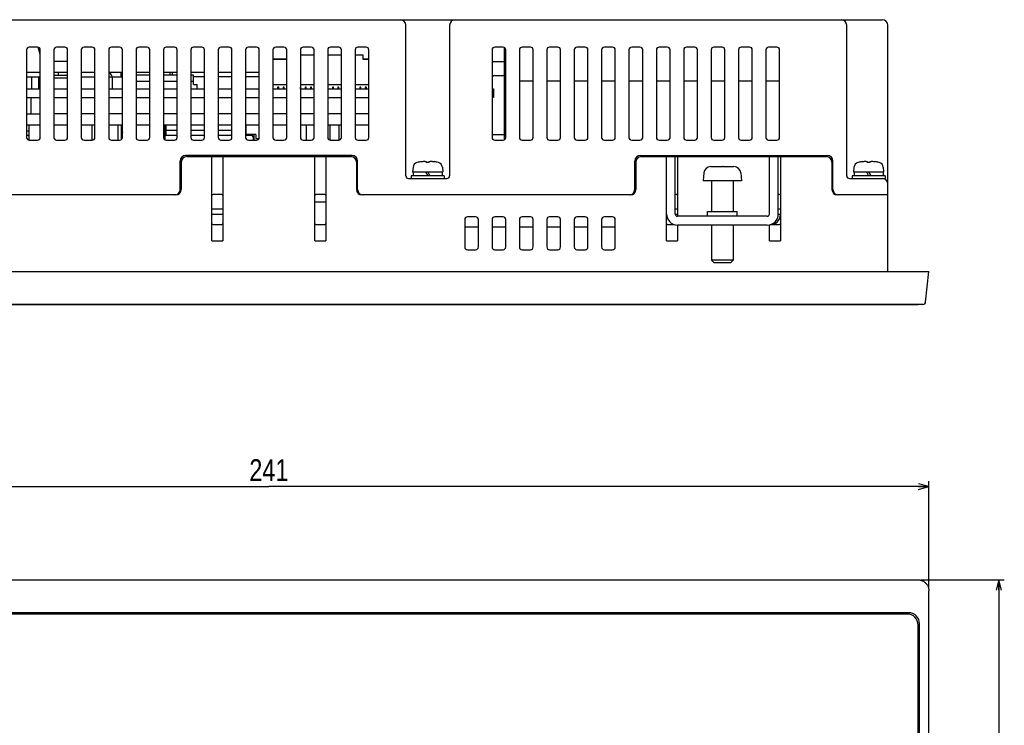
# Model space of a CAD drawing. Extents: x 0 to 699, y 0 to 413.
# Tile 6 of 19: x 185 to 364, y 270 to 399. Entities that reach past the tile are written whole.
import ezdxf
from ezdxf.enums import TextEntityAlignment as Align

# ---------------------------------------------------------------- set-up
doc = ezdxf.new("R2010")
doc.units = 0
doc.header["$LTSCALE"] = 46.255
doc.layers.get('0').update_dxf_attribs({"linetype": 'CONTINUOUS'})
doc.layers.add('AXIS', color=7, linetype='CONTINUOUS')
doc.layers.add('DIM', color=7, linetype='CONTINUOUS')
doc.styles.get("Standard").update_dxf_attribs({"font": 'txt', "width": 0.8})
doc.dimstyles.get("Standard").update_dxf_attribs({"dimtxt": 2.5, "dimasz": 2.5, "dimexe": 1.25, "dimexo": 0.625, "dimtad": 1, "dimcen": 2.5, "dimazin": 3, "dimtfac": 1, "dimtmove": 0, "dimatfit": 3})

# ---------------------------------------------------------------- blocks, each defined once
blk = doc.blocks.new('_OPEN')
at = {"color": 0, "linetype": 'BYBLOCK'}
for p, q in [((0, 0), (-1, 0.263)), ((-1, -0.263), (0, 0)), ((-1, 0), (0, 0))]:
    blk.add_line(p, q, dxfattribs=at)
blk = doc.blocks.new('*D0')
at = {"layer": 'DIM', "color": 2, "linetype": 'CONTINUOUS'}
for p, q in [((109.7, 295.57), (109.7, 315.09)), ((350.7, 295.57), (350.7, 315.09)), ((109.7, 314.09), (230.2, 314.09)), ((350.7, 314.09), (230.2, 314.09))]:
    blk.add_line(p, q, dxfattribs=at)
at = {"layer": 'DIM', "color": 2, "linetype": 'CONTINUOUS', "xscale": 1.9, "yscale": 1.9, "zscale": 1.9, "rotation": 180}
blk.add_blockref('_OPEN', (109.7, 314.09), dxfattribs=at)
at = {"layer": 'DIM', "color": 2, "linetype": 'CONTINUOUS', "xscale": 1.9, "yscale": 1.9, "zscale": 1.9}
blk.add_blockref('_OPEN', (350.7, 314.09), dxfattribs=at)
at = {"layer": 'DIM', "color": 2, "linetype": 'CONTINUOUS', "width": 0.8}
blk.add_text('241', height=4, dxfattribs=at).set_placement((230.2, 315.09), align=Align.CENTER)
blk = doc.blocks.new('*D9')
at = {"layer": 'DIM', "color": 2, "linetype": 'CONTINUOUS'}
for p, q in [((349.21, 297.06), (364.48, 297.06)), ((363.48, 297.06), (363.48, 200.06)), ((363.48, 103.06), (363.48, 200.06)), ((349.21, 103.06), (364.48, 103.06))]:
    blk.add_line(p, q, dxfattribs=at)
at = {"layer": 'DIM', "color": 2, "linetype": 'CONTINUOUS', "xscale": 1.9, "yscale": 1.9, "zscale": 1.9}
for p, rotation in [((363.48, 297.06), 90), ((363.48, 103.06), 270)]:
    blk.add_blockref('_OPEN', p, dxfattribs=dict(at, rotation=rotation))
at = {"layer": 'DIM', "color": 2, "linetype": 'CONTINUOUS', "width": 0.8}
blk.add_text('194', height=4, rotation=90, dxfattribs=at).set_placement((362.48, 200.06), align=Align.CENTER)

msp = doc.modelspace()

# ---------------------------------------------------------------- linework, layer by layer
at = {"color": 7, "linetype": 'CONTINUOUS'}
for p, q in [((118.203, 399.358), (342.203, 399.358)), ((255.203, 370.858), (255.203, 398.358)), ((263.203, 398.358), (263.203, 370.858)), ((335.703, 370.858), (335.703, 398.358)), ((343.203, 353.358), (343.203, 398.358)), ((185.953, 393.858), (185.953, 377.858)), ((187.953, 394.358), (186.453, 394.358)), ((188.453, 392.995), (188.072, 394.343)), ((188.453, 377.858), (188.453, 393.858)), ((190.953, 393.858), (190.953, 377.858)), ((192.953, 394.358), (191.453, 394.358)), ((193.453, 377.858), (193.453, 393.858)), ((195.953, 393.858), (195.953, 377.858)), ((197.953, 394.358), (196.453, 394.358)), ((198.453, 377.858), (198.453, 393.858)), ((200.953, 393.858), (200.953, 377.858)), ((202.953, 394.358), (201.453, 394.358)), ((203.453, 377.858), (203.453, 393.858)), ((205.953, 393.858), (205.953, 377.858)), ((207.953, 394.358), (206.453, 394.358)), ((208.453, 377.858), (208.453, 393.858)), ((210.953, 393.858), (210.953, 377.858)), ((212.953, 394.358), (211.453, 394.358)), ((213.453, 377.858), (213.453, 393.858)), ((215.953, 393.858), (215.953, 377.858)), ((217.953, 394.358), (216.453, 394.358)), ((218.453, 377.858), (218.453, 393.858)), ((220.953, 393.858), (220.953, 377.858)), ((222.953, 394.358), (221.453, 394.358)), ((223.453, 377.858), (223.453, 393.858)), ((225.953, 393.858), (225.953, 377.858)), ((227.953, 394.358), (226.453, 394.358)), ((228.453, 377.858), (228.453, 393.858)), ((230.953, 393.858), (230.953, 377.858)), ((232.953, 394.358), (231.453, 394.358)), ((233.453, 377.858), (233.453, 393.858)), ((235.953, 393.858), (235.953, 377.858)), ((237.953, 394.358), (236.453, 394.358)), ((238.453, 377.858), (238.453, 393.858)), ((240.953, 393.858), (240.953, 377.858)), ((242.953, 394.358), (241.453, 394.358)), ((243.453, 377.858), (243.453, 393.858)), ((245.953, 393.858), (245.953, 377.858)), ((247.953, 394.358), (246.453, 394.358)), ((248.453, 377.858), (248.453, 393.858)), ((270.953, 393.858), (270.953, 377.858)), ((272.953, 394.358), (271.453, 394.358)), ((273.203, 377.425), (273.203, 394.158)), ((273.353, 394.158), (273.203, 394.158)), ((273.453, 377.858), (273.453, 393.858)), ((275.953, 393.858), (275.953, 377.858)), ((277.953, 394.358), (276.453, 394.358)), ((278.453, 377.858), (278.453, 393.858)), ((280.953, 393.858), (280.953, 377.858)), ((282.953, 394.358), (281.453, 394.358)), ((283.453, 377.858), (283.453, 393.858)), ((285.953, 393.858), (285.953, 377.858)), ((287.953, 394.358), (286.453, 394.358)), ((288.453, 377.858), (288.453, 393.858)), ((290.953, 393.858), (290.953, 377.858)), ((292.953, 394.358), (291.453, 394.358)), ((293.453, 377.858), (293.453, 393.858)), ((295.953, 393.858), (295.953, 377.858)), ((297.953, 394.358), (296.453, 394.358)), ((298.453, 377.858), (298.453, 393.858)), ((300.953, 393.858), (300.953, 377.858)), ((302.953, 394.358), (301.453, 394.358)), ((303.453, 377.858), (303.453, 393.858)), ((305.953, 393.858), (305.953, 377.858)), ((307.953, 394.358), (306.453, 394.358)), ((308.453, 377.858), (308.453, 393.858)), ((310.953, 393.858), (310.953, 377.858)), ((312.953, 394.358), (311.453, 394.358)), ((313.453, 377.858), (313.453, 393.858)), ((315.953, 393.858), (315.953, 377.858)), ((317.953, 394.358), (316.453, 394.358)), ((318.453, 377.858), (318.453, 393.858)), ((320.953, 393.858), (320.953, 377.858)), ((322.953, 394.358), (321.453, 394.358)), ((323.453, 377.858), (323.453, 393.858)), ((230.953, 392.208), (233.453, 392.208)), ((233.453, 392.108), (230.953, 392.108)), ((238.453, 392.908), (235.953, 392.908)), ((243.453, 392.908), (240.953, 392.908)), ((247.403, 392.908), (245.953, 392.908)), ((247.403, 392.108), (247.403, 392.908)), ((247.403, 392.208), (248.453, 392.208)), ((248.453, 392.108), (247.403, 392.108)), ((193.453, 391.758), (190.953, 391.758)), ((273.203, 391.658), (270.953, 391.658)), ((185.953, 389.758), (188.453, 389.758)), ((185.953, 388.958), (188.453, 388.958)), ((186.903, 386.758), (186.903, 388.958)), ((188.203, 386.758), (188.203, 388.958)), ((190.953, 389.758), (193.453, 389.758)), ((190.953, 389.258), (193.403, 389.258)), ((190.953, 388.758), (193.453, 388.758)), ((191.703, 389.758), (191.703, 389.258)), ((193.403, 388.758), (193.403, 389.258)), ((193.453, 388.958), (193.403, 388.958)), ((195.953, 389.758), (198.453, 389.758)), ((195.953, 388.958), (198.453, 388.958)), ((200.953, 389.758), (203.453, 389.758)), ((200.953, 388.958), (203.453, 388.958)), ((201.653, 386.758), (201.653, 388.958)), ((203.203, 388.958), (203.203, 389.758)), ((205.953, 389.758), (208.453, 389.758)), ((208.453, 389.258), (205.953, 389.258)), ((210.953, 389.758), (213.453, 389.758)), ((213.453, 389.258), (210.953, 389.258)), ((212.203, 389.258), (212.203, 389.758)), ((212.602, 389.258), (212.602, 389.758)), ((215.953, 389.758), (218.453, 389.758)), ((216.453, 389.258), (215.953, 389.258)), ((216.453, 387.558), (216.453, 389.258)), ((218.453, 388.958), (216.453, 388.958)), ((220.953, 389.758), (223.453, 389.758)), ((223.453, 388.958), (220.953, 388.958)), ((225.953, 389.758), (228.453, 389.758)), ((228.453, 388.958), (225.953, 388.958)), ((271.453, 389.158), (272.953, 389.158)), ((185.953, 386.758), (188.453, 386.758)), ((188.203, 387.958), (188.453, 387.958)), ((190.953, 386.758), (193.453, 386.758)), ((195.953, 386.758), (198.453, 386.758)), ((200.953, 386.758), (203.453, 386.758)), ((208.453, 388.058), (205.953, 388.058)), ((205.953, 386.758), (208.453, 386.758)), ((213.453, 388.058), (210.953, 388.058)), ((210.953, 386.758), (213.453, 386.758)), ((216.453, 388.058), (215.953, 388.058)), ((215.953, 386.758), (218.453, 386.758)), ((216.453, 387.558), (217.103, 387.558)), ((217.103, 386.758), (217.103, 387.558)), ((220.953, 386.758), (223.453, 386.758)), ((225.953, 386.758), (228.453, 386.758)), ((230.953, 387.508), (233.453, 387.508)), ((230.953, 386.758), (233.453, 386.758)), ((231.803, 387.058), (231.803, 386.758)), ((232.003, 387.058), (231.803, 387.058)), ((232.003, 386.758), (232.003, 387.058)), ((232.803, 387.058), (232.803, 386.758)), ((233.003, 387.058), (232.803, 387.058)), ((233.003, 386.758), (233.003, 387.058)), ((235.953, 387.508), (238.453, 387.508)), ((236.003, 387.058), (235.953, 387.058)), ((235.953, 386.758), (238.453, 386.758)), ((236.003, 386.758), (236.003, 387.058)), ((236.803, 387.058), (236.803, 386.758)), ((237.003, 387.058), (236.803, 387.058)), ((237.003, 386.758), (237.003, 387.058)), ((237.803, 387.058), (237.803, 386.758)), ((238.003, 387.058), (237.803, 387.058)), ((238.003, 386.758), (238.003, 387.058)), ((240.953, 387.508), (243.453, 387.508)), ((241.003, 387.058), (240.953, 387.058)), ((240.953, 386.758), (243.453, 386.758)), ((241.003, 386.758), (241.003, 387.058)), ((241.803, 387.058), (241.803, 386.758)), ((242.003, 387.058), (241.803, 387.058)), ((242.003, 386.758), (242.003, 387.058)), ((242.803, 387.058), (242.803, 386.758)), ((243.003, 387.058), (242.803, 387.058)), ((243.003, 386.758), (243.003, 387.058)), ((245.953, 387.508), (248.453, 387.508)), ((246.003, 387.058), (245.953, 387.058)), ((245.953, 386.758), (248.453, 386.758)), ((246.003, 386.758), (246.003, 387.058)), ((246.803, 387.058), (246.803, 386.758)), ((247.003, 387.058), (246.803, 387.058)), ((247.003, 386.758), (247.003, 387.058)), ((247.803, 387.058), (247.803, 386.758)), ((248.003, 387.058), (247.803, 387.058)), ((248.003, 386.758), (248.003, 387.058)), ((270.953, 386.758), (271.203, 386.758)), ((271.203, 386.758), (271.203, 385.158)), ((273.453, 388.158), (273.203, 388.158)), ((278.453, 388.158), (275.953, 388.158)), ((283.453, 388.158), (280.953, 388.158)), ((288.453, 388.158), (285.953, 388.158)), ((293.453, 388.158), (290.953, 388.158)), ((298.453, 388.158), (295.953, 388.158)), ((303.453, 388.158), (300.953, 388.158)), ((308.453, 388.158), (305.953, 388.158)), ((313.453, 388.158), (310.953, 388.158)), ((318.453, 388.158), (315.953, 388.158)), ((323.453, 388.158), (320.953, 388.158)), ((185.953, 385.158), (188.453, 385.158)), ((186.732, 385.158), (186.732, 382.158)), ((190.953, 385.158), (193.453, 385.158)), ((195.953, 385.158), (198.453, 385.158)), ((200.953, 385.158), (203.453, 385.158)), ((205.953, 385.158), (208.453, 385.158)), ((210.953, 385.158), (213.453, 385.158)), ((215.953, 385.158), (218.453, 385.158)), ((220.953, 385.158), (223.453, 385.158)), ((225.953, 385.158), (228.453, 385.158)), ((230.953, 385.158), (233.453, 385.158)), ((235.953, 385.158), (238.453, 385.158)), ((240.953, 385.158), (243.453, 385.158)), ((245.953, 385.158), (248.453, 385.158)), ((271.203, 385.158), (270.953, 385.158)), ((185.953, 382.158), (188.453, 382.158)), ((193.453, 382.158), (190.953, 382.158)), ((198.453, 382.158), (195.953, 382.158)), ((203.453, 382.158), (200.953, 382.158)), ((208.453, 382.158), (205.953, 382.158)), ((213.453, 382.158), (210.953, 382.158)), ((218.453, 382.158), (215.953, 382.158)), ((223.453, 382.158), (220.953, 382.158)), ((228.453, 382.158), (225.953, 382.158)), ((233.453, 382.158), (230.953, 382.158)), ((238.453, 382.158), (235.953, 382.158)), ((243.453, 382.158), (240.953, 382.158)), ((248.453, 382.158), (245.953, 382.158)), ((185.953, 380.158), (188.453, 380.158)), ((186.403, 377.361), (186.403, 380.158)), ((190.953, 380.158), (193.453, 380.158)), ((195.953, 380.158), (198.453, 380.158)), ((200.953, 380.158), (203.453, 380.158)), ((203.303, 377.502), (203.303, 380.158)), ((203.353, 377.558), (203.353, 380.158)), ((205.953, 380.158), (208.453, 380.158)), ((210.953, 380.158), (213.453, 380.158)), ((211.203, 380.158), (211.203, 377.425)), ((211.323, 380.158), (211.323, 378.378)), ((211.473, 378.258), (211.473, 380.158)), ((215.953, 380.158), (218.453, 380.158)), ((220.953, 380.158), (223.453, 380.158)), ((225.953, 380.158), (228.453, 380.158)), ((226.083, 378.378), (226.083, 380.158)), ((230.953, 380.158), (233.453, 380.158)), ((235.953, 380.158), (238.453, 380.158)), ((237.003, 380.158), (237.003, 377.358)), ((240.953, 380.158), (243.453, 380.158)), ((241.403, 377.361), (241.403, 380.158)), ((243.053, 377.368), (243.053, 380.158)), ((245.953, 380.158), (248.453, 380.158)), ((186.403, 379.038), (185.953, 379.038)), ((185.953, 378.278), (186.403, 378.278)), ((211.323, 378.378), (211.203, 378.378)), ((211.203, 378.258), (213.453, 378.258)), ((213.453, 379.138), (211.473, 379.138)), ((218.453, 379.138), (215.953, 379.138)), ((215.953, 378.258), (218.453, 378.258)), ((223.453, 379.138), (220.953, 379.138)), ((220.953, 378.258), (223.453, 378.258)), ((225.953, 378.258), (227.028, 378.258)), ((227.823, 378.378), (226.083, 378.378)), ((227.033, 378.378), (227.033, 378.258)), ((227.328, 377.958), (227.328, 377.358)), ((227.533, 377.358), (227.533, 378.378)), ((227.823, 378.378), (227.823, 377.658)), ((227.823, 377.658), (228.411, 377.658)), ((273.203, 378.358), (270.953, 378.358)), ((186.453, 377.358), (187.953, 377.358)), ((191.453, 377.358), (192.953, 377.358)), ((196.453, 377.358), (197.953, 377.358)), ((201.453, 377.358), (202.953, 377.358)), ((206.453, 377.358), (207.953, 377.358)), ((211.453, 377.358), (212.953, 377.358)), ((216.453, 377.358), (217.953, 377.358)), ((221.453, 377.358), (222.953, 377.358)), ((226.453, 377.358), (227.953, 377.358)), ((231.453, 377.358), (232.953, 377.358)), ((236.453, 377.358), (237.953, 377.358)), ((241.453, 377.358), (242.953, 377.358)), ((246.453, 377.358), (247.953, 377.358)), ((271.453, 377.358), (272.953, 377.358)), ((276.453, 377.358), (277.953, 377.358)), ((281.453, 377.358), (282.953, 377.358)), ((286.453, 377.358), (287.953, 377.358)), ((291.453, 377.358), (292.953, 377.358)), ((296.453, 377.358), (297.953, 377.358)), ((301.453, 377.358), (302.953, 377.358)), ((306.453, 377.358), (307.953, 377.358)), ((311.453, 377.358), (312.953, 377.358)), ((316.453, 377.358), (317.953, 377.358)), ((321.453, 377.358), (322.953, 377.358)), ((245.403, 374.558), (215.003, 374.558)), ((215.203, 374.358), (245.203, 374.358)), ((219.803, 358.958), (219.803, 374.358)), ((221.803, 374.358), (221.803, 358.958)), ((238.603, 358.958), (238.603, 374.358)), ((240.603, 374.358), (240.603, 358.958)), ((298.003, 374.558), (332.203, 374.558)), ((298.203, 374.358), (332.003, 374.358)), ((302.803, 358.958), (302.803, 374.358)), ((304.403, 363.858), (304.403, 374.358)), ((304.803, 374.358), (304.803, 363.458)), ((321.603, 363.858), (321.603, 374.358)), ((323.203, 363.858), (323.203, 374.358)), ((323.603, 374.358), (323.603, 358.958)), ((214.003, 368.358), (214.003, 373.558)), ((214.203, 373.358), (214.203, 368.358)), ((246.203, 373.358), (246.203, 368.358)), ((246.403, 368.358), (246.403, 373.558)), ((256.528, 372.405), (256.453, 371.558)), ((257.453, 373.336), (257.244, 373.278)), ((257.453, 373.336), (257.476, 373.336)), ((258.036, 373.454), (258.182, 373.473)), ((258.182, 373.473), (258.324, 373.488)), ((258.324, 373.488), (258.463, 373.499)), ((258.463, 373.499), (258.599, 373.505)), ((258.599, 373.505), (258.677, 373.499)), ((258.677, 373.499), (258.757, 373.488)), ((258.757, 373.488), (258.839, 373.473)), ((258.839, 373.473), (258.923, 373.454)), ((258.923, 373.454), (258.923, 373.336)), ((258.923, 373.336), (259.483, 373.336)), ((259.483, 373.454), (259.567, 373.473)), ((259.483, 373.336), (259.483, 373.454)), ((259.567, 373.473), (259.65, 373.488)), ((259.65, 373.488), (259.73, 373.499)), ((259.73, 373.499), (259.808, 373.505)), ((259.808, 373.505), (259.944, 373.499)), ((259.944, 373.499), (260.083, 373.488)), ((260.083, 373.488), (260.225, 373.473)), ((260.225, 373.473), (260.371, 373.454)), ((260.931, 373.336), (260.953, 373.336)), ((261.163, 373.278), (260.953, 373.336)), ((261.879, 372.405), (261.953, 371.558)), ((297.003, 368.358), (297.003, 373.558)), ((297.203, 373.358), (297.203, 368.358)), ((310.903, 372.556), (310.93, 372.557)), ((310.93, 372.557), (310.957, 372.558)), ((310.957, 372.558), (310.983, 372.558)), ((310.983, 372.558), (312.503, 372.558)), ((312.503, 372.558), (312.503, 372.556)), ((312.503, 372.556), (312.836, 372.558)), ((312.836, 372.558), (313.17, 372.558)), ((313.17, 372.558), (313.003, 372.558)), ((313.17, 372.558), (313.503, 372.556)), ((313.503, 372.556), (313.503, 372.558)), ((313.503, 372.558), (315.024, 372.558)), ((315.024, 372.558), (315.05, 372.558)), ((315.05, 372.558), (315.077, 372.557)), ((315.077, 372.557), (315.103, 372.556)), ((315.103, 372.556), (315.103, 372.558)), ((333.003, 373.358), (333.003, 368.358)), ((333.203, 368.358), (333.203, 373.558)), ((337.028, 372.405), (336.953, 371.558)), ((337.953, 373.336), (337.744, 373.278)), ((337.953, 373.336), (337.976, 373.336)), ((338.536, 373.454), (338.682, 373.473)), ((338.682, 373.473), (338.824, 373.488)), ((338.824, 373.488), (338.963, 373.499)), ((338.963, 373.499), (339.099, 373.505)), ((339.099, 373.505), (339.177, 373.499)), ((339.177, 373.499), (339.257, 373.488)), ((339.257, 373.488), (339.339, 373.473)), ((339.339, 373.473), (339.423, 373.454)), ((339.423, 373.454), (339.423, 373.336)), ((339.423, 373.336), (339.983, 373.336)), ((339.983, 373.454), (340.067, 373.473)), ((339.983, 373.336), (339.983, 373.454)), ((340.067, 373.473), (340.15, 373.488)), ((340.15, 373.488), (340.23, 373.499)), ((340.23, 373.499), (340.308, 373.505)), ((340.308, 373.505), (340.444, 373.499)), ((340.444, 373.499), (340.583, 373.488)), ((340.583, 373.488), (340.725, 373.473)), ((340.725, 373.473), (340.871, 373.454)), ((341.431, 373.336), (341.453, 373.336)), ((341.663, 373.278), (341.453, 373.336)), ((342.379, 372.405), (342.453, 371.558)), ((255.703, 370.358), (262.703, 370.358)), ((256.203, 370.858), (256.203, 370.358)), ((262.203, 370.858), (256.203, 370.858)), ((256.453, 371.558), (261.953, 371.558)), ((256.553, 371.558), (256.553, 370.858)), ((258.799, 371.558), (259.203, 370.858)), ((259.203, 371.558), (259.608, 370.858)), ((261.853, 371.558), (261.853, 370.858)), ((262.203, 370.858), (262.203, 370.358)), ((309.627, 371.371), (309.503, 369.958)), ((316.38, 371.371), (316.503, 369.958)), ((336.203, 370.358), (342.703, 370.358)), ((336.703, 370.858), (336.703, 370.358)), ((342.703, 370.858), (336.703, 370.858)), ((336.953, 371.558), (342.453, 371.558)), ((337.053, 371.558), (337.053, 370.858)), ((339.299, 371.558), (339.703, 370.858)), ((339.703, 371.558), (340.108, 370.858)), ((342.353, 371.558), (342.353, 370.858)), ((342.703, 370.858), (342.703, 370.358)), ((316.503, 369.958), (309.503, 369.958)), ((311.003, 369.958), (311.003, 364.358)), ((315.003, 369.958), (315.003, 364.358)), ((213.203, 367.358), (164.203, 367.358)), ((221.603, 367.458), (220.003, 367.458)), ((240.403, 367.458), (238.803, 367.458)), ((296.203, 367.358), (247.203, 367.358)), ((304.603, 367.458), (304.403, 367.458)), ((323.403, 367.458), (323.203, 367.458)), ((343.203, 367.358), (334.003, 367.358)), ((240.603, 366.058), (238.603, 366.058)), ((221.803, 364.758), (219.803, 364.758)), ((221.803, 363.758), (219.803, 363.758)), ((267.953, 363.358), (266.453, 363.358)), ((272.953, 363.358), (271.453, 363.358)), ((277.953, 363.358), (276.453, 363.358)), ((282.953, 363.358), (281.453, 363.358)), ((287.953, 363.358), (286.453, 363.358)), ((292.953, 363.358), (291.453, 363.358)), ((304.803, 364.758), (304.403, 364.758)), ((304.803, 363.758), (304.417, 363.758)), ((321.203, 363.458), (304.803, 363.458)), ((310.303, 363.458), (310.303, 364.358)), ((310.303, 364.358), (315.703, 364.358)), ((315.703, 363.458), (315.703, 364.358)), ((323.603, 363.758), (323.194, 363.758)), ((323.603, 364.758), (323.203, 364.758)), ((220.003, 361.958), (221.603, 361.958)), ((238.803, 361.958), (240.403, 361.958)), ((265.953, 362.858), (265.953, 357.858)), ((265.953, 361.558), (268.453, 361.558)), ((268.453, 357.858), (268.453, 362.858)), ((270.953, 362.858), (270.953, 357.858)), ((270.953, 361.558), (273.453, 361.558)), ((273.453, 357.858), (273.453, 362.858)), ((275.953, 362.858), (275.953, 357.858)), ((275.953, 361.558), (278.453, 361.558)), ((278.453, 357.858), (278.453, 362.858)), ((280.953, 362.858), (280.953, 357.858)), ((280.953, 361.558), (283.453, 361.558)), ((283.453, 357.858), (283.453, 362.858)), ((285.953, 362.858), (285.953, 357.858)), ((285.953, 361.558), (288.453, 361.558)), ((288.453, 357.858), (288.453, 362.858)), ((290.953, 362.858), (290.953, 357.858)), ((290.953, 361.558), (293.453, 361.558)), ((293.453, 357.858), (293.453, 362.858)), ((303.003, 361.958), (304.21, 361.958)), ((304.803, 361.858), (304.803, 358.958)), ((321.203, 361.858), (304.803, 361.858)), ((311.003, 361.858), (311.003, 355.458)), ((315.003, 361.858), (315.003, 355.458)), ((321.603, 358.958), (321.603, 361.899)), ((321.803, 361.958), (323.403, 361.958)), ((219.803, 358.958), (221.803, 358.958)), ((238.603, 358.958), (240.603, 358.958)), ((302.803, 358.958), (304.803, 358.958)), ((321.603, 358.958), (323.603, 358.958)), ((266.453, 357.358), (267.953, 357.358)), ((271.453, 357.358), (272.953, 357.358)), ((276.453, 357.358), (277.953, 357.358)), ((281.453, 357.358), (282.953, 357.358)), ((286.453, 357.358), (287.953, 357.358)), ((291.453, 357.358), (292.953, 357.358)), ((311.503, 354.958), (311.003, 355.458)), ((315.003, 355.458), (311.003, 355.458)), ((314.503, 354.958), (311.503, 354.958)), ((314.503, 354.958), (315.003, 355.458)), ((109.703, 353.358), (350.703, 353.358)), ((350.12, 347.806), (350.703, 353.358)), ((349.623, 347.358), (110.784, 347.358)), ((348.753, 347.308), (111.653, 347.308)), ((348.753, 347.358), (348.753, 347.308)), ((111.693, 297.061), (348.714, 297.061)), ((348.714, 297.061), (348.845, 297.056)), ((348.845, 297.056), (348.976, 297.044)), ((348.976, 297.044), (349.105, 297.022)), ((349.105, 297.022), (349.232, 296.993)), ((349.232, 296.993), (349.357, 296.955)), ((349.357, 296.955), (349.479, 296.909)), ((349.479, 296.909), (349.597, 296.856)), ((349.597, 296.856), (349.712, 296.794)), ((349.712, 296.794), (349.822, 296.726)), ((349.822, 296.726), (349.927, 296.65)), ((349.927, 296.65), (350.028, 296.568)), ((350.028, 296.568), (350.122, 296.479)), ((350.122, 296.479), (350.211, 296.385)), ((350.211, 296.385), (350.293, 296.285)), ((350.293, 296.285), (350.369, 296.179)), ((350.369, 296.179), (350.437, 296.069)), ((350.437, 296.069), (350.498, 295.954)), ((350.498, 295.954), (350.552, 295.836)), ((350.552, 295.836), (350.598, 295.714)), ((350.598, 295.714), (350.636, 295.589)), ((350.636, 295.589), (350.665, 295.462)), ((350.665, 295.462), (350.686, 295.333)), ((350.686, 295.333), (350.699, 295.203)), ((350.699, 295.203), (350.703, 295.072)), ((350.703, 105.05), (350.703, 295.072)), ((347.003, 291.061), (113.403, 291.061)), ((346.753, 290.811), (113.653, 290.811)), ((348.753, 111.311), (348.753, 288.811)), ((349.003, 111.061), (349.003, 289.061))]:
    msp.add_line(p, q, dxfattribs=at)
for centre, radius, start, end in [((254.203, 398.358), 1, 0, 90), ((264.203, 398.358), 1, 90, 180), ((334.703, 398.358), 1, 0, 90), ((342.203, 398.358), 1, 0, 90), ((186.453, 393.858), 0.5, 90, 180), ((187.953, 393.858), 0.5, 0, 90), ((191.453, 393.858), 0.5, 90, 180), ((192.953, 393.858), 0.5, 0, 90), ((196.453, 393.858), 0.5, 90, 180), ((197.953, 393.858), 0.5, 0, 90), ((201.453, 393.858), 0.5, 90, 180), ((202.953, 393.858), 0.5, 0, 90), ((206.453, 393.858), 0.5, 90, 180), ((207.953, 393.858), 0.5, 0, 90), ((211.453, 393.858), 0.5, 90, 180), ((212.953, 393.858), 0.5, 0, 90), ((216.453, 393.858), 0.5, 90, 180), ((217.953, 393.858), 0.5, 0, 90), ((221.453, 393.858), 0.5, 90, 180), ((222.953, 393.858), 0.5, 0, 90), ((226.453, 393.858), 0.5, 90, 180), ((227.953, 393.858), 0.5, 0, 90), ((231.453, 393.858), 0.5, 90, 180), ((232.953, 393.858), 0.5, 0, 90), ((236.453, 393.858), 0.5, 90, 180), ((237.953, 393.858), 0.5, 0, 90), ((241.453, 393.858), 0.5, 90, 180), ((242.953, 393.858), 0.5, 0, 90), ((246.453, 393.858), 0.5, 90, 180), ((247.953, 393.858), 0.5, 0, 90), ((271.453, 393.858), 0.5, 90, 180), ((272.953, 393.858), 0.5, 0, 90), ((276.453, 393.858), 0.5, 90, 180), ((277.953, 393.858), 0.5, 0, 90), ((281.453, 393.858), 0.5, 90, 180), ((282.953, 393.858), 0.5, 0, 90), ((286.453, 393.858), 0.5, 90, 180), ((287.953, 393.858), 0.5, 0, 90), ((291.453, 393.858), 0.5, 90, 180), ((292.953, 393.858), 0.5, 0, 90), ((296.453, 393.858), 0.5, 90, 180), ((297.953, 393.858), 0.5, 0, 90), ((301.453, 393.858), 0.5, 90, 180), ((302.953, 393.858), 0.5, 0, 90), ((306.453, 393.858), 0.5, 90, 180), ((307.953, 393.858), 0.5, 0, 90), ((311.453, 393.858), 0.5, 90, 180), ((312.953, 393.858), 0.5, 0, 90), ((316.453, 393.858), 0.5, 90, 180), ((317.953, 393.858), 0.5, 0, 90), ((321.453, 393.858), 0.5, 90, 180), ((322.953, 393.858), 0.5, 0, 90), ((200.633, 388.718), 1, 13.92256, 71.24422), ((271.453, 388.658), 0.5, 90, 180), ((272.953, 388.658), 0.5, 59.96887, 90), ((205.053, 379.358), 1.7, 180, 199.69114), ((186.453, 377.858), 0.5, 180, 270), ((187.953, 377.858), 0.5, 270, 360), ((191.453, 377.858), 0.5, 180, 270), ((192.953, 377.858), 0.5, 270, 360), ((196.453, 377.858), 0.5, 180, 270), ((197.953, 377.858), 0.5, 270, 360), ((201.453, 377.858), 0.5, 180, 270), ((202.953, 377.858), 0.5, 270, 360), ((206.453, 377.858), 0.5, 180, 270), ((207.953, 377.858), 0.5, 270, 360), ((211.453, 377.858), 0.5, 180, 270), ((212.953, 377.858), 0.5, 270, 360), ((216.453, 377.858), 0.5, 180, 270), ((217.953, 377.858), 0.5, 270, 360), ((221.453, 377.858), 0.5, 180, 270), ((222.953, 377.858), 0.5, 270, 360), ((226.453, 377.858), 0.5, 180, 270), ((227.028, 377.958), 0.3, 0, 90), ((227.953, 377.858), 0.5, 270, 360), ((231.453, 377.858), 0.5, 180, 270), ((232.953, 377.858), 0.5, 270, 360), ((236.453, 377.858), 0.5, 180, 270), ((237.953, 377.858), 0.5, 270, 360), ((241.453, 377.858), 0.5, 180, 270), ((242.953, 377.858), 0.5, 270, 360), ((246.453, 377.858), 0.5, 180, 270), ((247.953, 377.858), 0.5, 270, 360), ((271.453, 377.858), 0.5, 180, 270), ((272.953, 377.858), 0.5, 270, 360), ((276.453, 377.858), 0.5, 180, 270), ((277.953, 377.858), 0.5, 270, 360), ((281.453, 377.858), 0.5, 180, 270), ((282.953, 377.858), 0.5, 270, 360), ((286.453, 377.858), 0.5, 180, 270), ((287.953, 377.858), 0.5, 270, 360), ((291.453, 377.858), 0.5, 180, 270), ((292.953, 377.858), 0.5, 270, 360), ((296.453, 377.858), 0.5, 180, 270), ((297.953, 377.858), 0.5, 270, 360), ((301.453, 377.858), 0.5, 180, 270), ((302.953, 377.858), 0.5, 270, 360), ((306.453, 377.858), 0.5, 180, 270), ((307.953, 377.858), 0.5, 270, 360), ((311.453, 377.858), 0.5, 180, 270), ((312.953, 377.858), 0.5, 270, 360), ((316.453, 377.858), 0.5, 180, 270), ((317.953, 377.858), 0.5, 270, 360), ((321.453, 377.858), 0.5, 180, 270), ((322.953, 377.858), 0.5, 270, 360), ((215.003, 373.558), 1, 90, 180), ((215.203, 373.358), 1, 90, 180), ((245.203, 373.358), 1, 0, 90), ((245.403, 373.558), 1, 0, 90), ((298.003, 373.558), 1, 90, 180), ((298.203, 373.358), 1, 90, 180), ((332.003, 373.358), 1, 0, 90), ((332.203, 373.558), 1, 0, 90), ((257.524, 372.318), 1, 106.25703, 175), ((259.203, 366.558), 6.994, 99.60837, 104.29869), ((259.203, 366.558), 6.994, 75.70131, 80.39163), ((260.883, 372.318), 1, 5, 73.74297), ((310.922, 371.258), 1.3, 90.82425, 175), ((315.085, 371.258), 1.3, 5, 89.17574), ((338.024, 372.318), 1, 106.25703, 175), ((339.703, 366.558), 6.994, 99.60837, 104.29869), ((339.703, 366.558), 6.994, 75.70131, 80.39163), ((341.383, 372.318), 1, 5, 73.74297), ((255.703, 370.858), 0.5, 180, 270), ((262.703, 370.858), 0.5, 269.99997, 0.00003), ((336.203, 370.858), 0.5, 180, 270), ((342.203, 369.358), 1, 0, 90), ((213.003, 368.358), 1, 270, 360), ((213.203, 368.358), 1, 270, 360), ((220.003, 367.258), 0.2, 90, 180), ((221.603, 367.258), 0.2, 0, 90), ((238.803, 367.258), 0.2, 90, 180), ((240.403, 367.258), 0.2, 0, 90), ((247.203, 368.358), 1, 180, 270), ((247.403, 368.358), 1, 180, 270), ((296.003, 368.358), 1, 270, 360), ((296.203, 368.358), 1, 270, 360), ((304.603, 367.258), 0.2, 0, 90), ((323.403, 367.258), 0.2, 0, 90), ((334.003, 368.358), 1, 180, 270), ((334.203, 368.358), 1, 180, 270), ((266.453, 362.858), 0.5, 90, 180), ((267.953, 362.858), 0.5, 0, 90), ((271.453, 362.858), 0.5, 90, 180), ((272.953, 362.858), 0.5, 0, 90), ((276.453, 362.858), 0.5, 90, 180), ((277.953, 362.858), 0.5, 0, 90), ((281.453, 362.858), 0.5, 90, 180), ((282.953, 362.858), 0.5, 0, 90), ((286.453, 362.858), 0.5, 90, 180), ((287.953, 362.858), 0.5, 0, 90), ((291.453, 362.858), 0.5, 90, 180), ((292.953, 362.858), 0.5, 0, 90), ((304.803, 363.858), 2, 180, 270), ((304.803, 363.858), 0.4, 180, 270), ((321.203, 363.858), 2, 270, 360), ((321.203, 363.858), 0.4, 270, 360), ((321.603, 363.858), 2, 287.33817, 357.09105), ((220.003, 362.158), 0.2, 180, 270), ((221.603, 362.158), 0.2, 270, 360), ((238.803, 362.158), 0.2, 180, 270), ((240.403, 362.158), 0.2, 270, 360), ((303.003, 362.158), 0.2, 180, 270), ((323.403, 362.158), 0.2, 270, 360), ((266.453, 357.858), 0.5, 180, 270), ((267.953, 357.858), 0.5, 270, 360), ((271.453, 357.858), 0.5, 180, 270), ((272.953, 357.858), 0.5, 270, 360), ((276.453, 357.858), 0.5, 180, 270), ((277.953, 357.858), 0.5, 270, 360), ((281.453, 357.858), 0.5, 180, 270), ((282.953, 357.858), 0.5, 270, 360), ((286.453, 357.858), 0.5, 180, 270), ((287.953, 357.858), 0.5, 270, 360), ((291.453, 357.858), 0.5, 180, 270), ((292.953, 357.858), 0.5, 270, 360), ((349.623, 347.858), 0.5, 270, 354), ((347.003, 289.061), 2, 0, 90)]:
    msp.add_arc(centre, radius, start, end, dxfattribs=at)
at = {"layer": 'AXIS', "color": 7, "linetype": 'CONTINUOUS'}
for p, q in [((276.703, 399.358), (276.703, 399.368)), ((276.703, 399.368), (299.703, 399.368)), ((299.703, 399.368), (299.703, 399.358)), ((197.953, 377.358), (197.953, 380.158)), ((202.703, 377.358), (202.703, 380.158))]:
    msp.add_line(p, q, dxfattribs=at)
msp.add_arc((346.753, 288.811), 2, 0, 90, dxfattribs=at)

# ---------------------------------------------------------------- dimensions: what is measured, and where the dimension line sits
at = {"layer": 'DIM', "color": 2, "linetype": 'CONTINUOUS'}
dim = msp.add_linear_dim(base=(350.703, 314.089), p1=(109.703, 295.072), p2=(350.703, 295.072), dimstyle='Standard', dxfattribs=at)
dim.commit()
dim.dimension.update_dxf_attribs({"geometry": '*D0', "text_midpoint": (229.803, 314.089), "dimtype": 128})
dim = msp.add_linear_dim(base=(363.482, 103.061), p1=(348.714, 297.061), p2=(348.714, 103.061), angle=270, dimstyle='Standard', dxfattribs=at)
dim.commit()
dim.dimension.update_dxf_attribs({"geometry": '*D9', "text_midpoint": (363.482, 200.361), "dimtype": 128})

doc.saveas('drawing.dxf')
